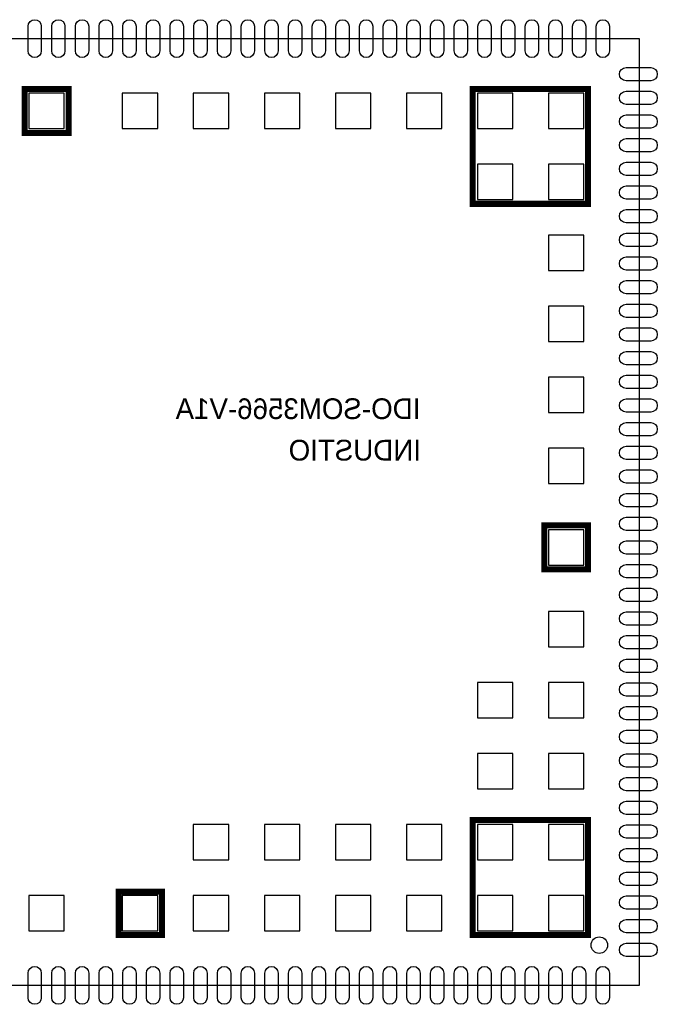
# Model space of a CAD drawing. Extents: x -1 to 126, y -1 to 41.
# Tile 13 of 13: x 99 to 126, y -1 to 41. Entities that reach past the tile are written whole.
import ezdxf

# ---------------------------------------------------------------- set-up
doc = ezdxf.new("R2010")
doc.units = 0
doc.header["$MEASUREMENT"] = 0
for name, color, linetype in [('BOTTOM', 1, 'CONTINUOUS'), ('OUTLINE', 6, 'CONTINUOUS'), ('SILKSCREEN_BOTTOM', 7, 'CONTINUOUS')]:
    doc.layers.add(name, color=color, linetype=linetype)

msp = doc.modelspace()

# ---------------------------------------------------------------- linework, layer by layer
at = {"layer": 'BOTTOM'}
for points in [[(99.779402, 40.520595), (99.779402, 39.479398, -1), (99.220602, 39.479398), (99.220602, 40.520595, -1)], [(100.7794, 40.520595), (100.7794, 39.479398, -1), (100.2206, 39.479398), (100.2206, 40.520595, -1)], [(101.779398, 40.520595), (101.779398, 39.479398, -1), (101.220598, 39.479398), (101.220598, 40.520595, -1)], [(102.779396, 40.520595), (102.779396, 39.479398, -1), (102.220596, 39.479398), (102.220596, 40.520595, -1)], [(103.779394, 40.520595), (103.779394, 39.479398, -1), (103.220594, 39.479398), (103.220594, 40.520595, -1)], [(104.779392, 40.520595), (104.779392, 39.479398, -1), (104.220592, 39.479398), (104.220592, 40.520595, -1)], [(105.77939, 40.520595), (105.77939, 39.479398, -1), (105.22059, 39.479398), (105.22059, 40.520595, -1)], [(106.779388, 40.520595), (106.779388, 39.479398, -1), (106.220588, 39.479398), (106.220588, 40.520595, -1)], [(107.779411, 40.520595), (107.779411, 39.479398, -1), (107.220611, 39.479398), (107.220611, 40.520595, -1)], [(108.779409, 40.520595), (108.779409, 39.479398, -1), (108.220609, 39.479398), (108.220609, 40.520595, -1)], [(109.779407, 40.520595), (109.779407, 39.479398, -1), (109.220607, 39.479398), (109.220607, 40.520595, -1)], [(110.779405, 40.520595), (110.779405, 39.479398, -1), (110.220605, 39.479398), (110.220605, 40.520595, -1)], [(111.779403, 40.520595), (111.779403, 39.479398, -1), (111.220603, 39.479398), (111.220603, 40.520595, -1)], [(112.779401, 40.520595), (112.779401, 39.479398, -1), (112.220601, 39.479398), (112.220601, 40.520595, -1)], [(113.779399, 40.520595), (113.779399, 39.479398, -1), (113.220599, 39.479398), (113.220599, 40.520595, -1)], [(114.779397, 40.520595), (114.779397, 39.479398, -1), (114.220597, 39.479398), (114.220597, 40.520595, -1)], [(115.779395, 40.520595), (115.779395, 39.479398, -1), (115.220595, 39.479398), (115.220595, 40.520595, -1)], [(116.779393, 40.520595), (116.779393, 39.479398, -1), (116.220593, 39.479398), (116.220593, 40.520595, -1)], [(117.779391, 40.520595), (117.779391, 39.479398, -1), (117.220591, 39.479398), (117.220591, 40.520595, -1)], [(118.779389, 40.520595), (118.779389, 39.479398, -1), (118.220589, 39.479398), (118.220589, 40.520595, -1)], [(119.779413, 40.520595), (119.779413, 39.479398, -1), (119.220613, 39.479398), (119.220613, 40.520595, -1)], [(120.779411, 40.520595), (120.779411, 39.479398, -1), (120.220611, 39.479398), (120.220611, 40.520595, -1)], [(121.779409, 40.520595), (121.779409, 39.479398, -1), (121.220609, 39.479398), (121.220609, 40.520595, -1)], [(122.779407, 40.520595), (122.779407, 39.479398, -1), (122.220607, 39.479398), (122.220607, 40.520595, -1)], [(123.779405, 40.520595), (123.779405, 39.479398, -1), (123.220605, 39.479398), (123.220605, 40.520595, -1)], [(124.479403, 38.779399), (125.5206, 38.779399, -1), (125.5206, 38.220599), (124.479403, 38.220599, -1)], [(124.479403, 37.779401), (125.5206, 37.779401, -1), (125.5206, 37.220601), (124.479403, 37.220601, -1)], [(124.479403, 36.779403), (125.5206, 36.779403, -1), (125.5206, 36.220603), (124.479403, 36.220603, -1)], [(124.479403, 35.779405), (125.5206, 35.779405, -1), (125.5206, 35.220605), (124.479403, 35.220605, -1)], [(124.479403, 34.779407), (125.5206, 34.779407, -1), (125.5206, 34.220607), (124.479403, 34.220607, -1)], [(124.479403, 33.779409), (125.5206, 33.779409, -1), (125.5206, 33.220609), (124.479403, 33.220609, -1)], [(124.479403, 32.779411), (125.5206, 32.779411, -1), (125.5206, 32.220611), (124.479403, 32.220611, -1)], [(124.479403, 31.779388), (125.5206, 31.779388, -1), (125.5206, 31.220588), (124.479403, 31.220588, -1)], [(124.479403, 30.77939), (125.5206, 30.77939, -1), (125.5206, 30.22059), (124.479403, 30.22059, -1)], [(124.479403, 29.779392), (125.5206, 29.779392, -1), (125.5206, 29.220592), (124.479403, 29.220592, -1)], [(124.479403, 28.779394), (125.5206, 28.779394, -1), (125.5206, 28.220594), (124.479403, 28.220594, -1)], [(124.479403, 27.779396), (125.5206, 27.779396, -1), (125.5206, 27.220596), (124.479403, 27.220596, -1)], [(124.479403, 26.779398), (125.5206, 26.779398, -1), (125.5206, 26.220598), (124.479403, 26.220598, -1)], [(124.479403, 25.7794), (125.5206, 25.7794, -1), (125.5206, 25.2206), (124.479403, 25.2206, -1)], [(125.5206, 24.220602), (124.479403, 24.220602, -1), (124.479403, 24.779402), (125.5206, 24.779402, -1)], [(125.5206, 23.220604), (124.479403, 23.220604, -1), (124.479403, 23.779404), (125.5206, 23.779404, -1)], [(125.5206, 22.220606), (124.479403, 22.220606, -1), (124.479403, 22.779406), (125.5206, 22.779406, -1)], [(125.5206, 21.220608), (124.479403, 21.220608, -1), (124.479403, 21.779408), (125.5206, 21.779408, -1)], [(125.5206, 20.22061), (124.479403, 20.22061, -1), (124.479403, 20.77941), (125.5206, 20.77941, -1)], [(125.5206, 19.220612), (124.479403, 19.220612, -1), (124.479403, 19.779412), (125.5206, 19.779412, -1)], [(125.5206, 18.220588), (124.479403, 18.220588, -1), (124.479403, 18.779388), (125.5206, 18.779388, -1)], [(125.5206, 17.22059), (124.479403, 17.22059, -1), (124.479403, 17.77939), (125.5206, 17.77939, -1)], [(125.5206, 16.220592), (124.479403, 16.220592, -1), (124.479403, 16.779392), (125.5206, 16.779392, -1)], [(125.5206, 15.220594), (124.479403, 15.220594, -1), (124.479403, 15.779394), (125.5206, 15.779394, -1)], [(125.5206, 14.220596), (124.479403, 14.220596, -1), (124.479403, 14.779396), (125.5206, 14.779396, -1)], [(125.5206, 13.220598), (124.479403, 13.220598, -1), (124.479403, 13.779398), (125.5206, 13.779398, -1)], [(125.5206, 12.2206), (124.479403, 12.2206, -1), (124.479403, 12.7794), (125.5206, 12.7794, -1)], [(125.5206, 11.220602), (124.479403, 11.220602, -1), (124.479403, 11.779402), (125.5206, 11.779402, -1)], [(125.5206, 10.220604), (124.479403, 10.220604, -1), (124.479403, 10.779404), (125.5206, 10.779404, -1)], [(125.5206, 9.220606), (124.479403, 9.220606, -1), (124.479403, 9.779406), (125.5206, 9.779406, -1)], [(125.5206, 8.220608), (124.479403, 8.220608, -1), (124.479403, 8.779408), (125.5206, 8.779408, -1)], [(125.5206, 7.22061), (124.479403, 7.22061, -1), (124.479403, 7.77941), (125.5206, 7.77941, -1)], [(125.5206, 6.220612), (124.479403, 6.220612, -1), (124.479403, 6.779412), (125.5206, 6.779412, -1)], [(125.5206, 5.220589), (124.479403, 5.220589, -1), (124.479403, 5.779389), (125.5206, 5.779389, -1)], [(125.5206, 4.220591), (124.479403, 4.220591, -1), (124.479403, 4.779391), (125.5206, 4.779391, -1)], [(125.5206, 3.220593), (124.479403, 3.220593, -1), (124.479403, 3.779393), (125.5206, 3.779393, -1)], [(125.5206, 2.220595), (124.479403, 2.220595, -1), (124.479403, 2.779395), (125.5206, 2.779395, -1)], [(125.5206, 1.220597), (124.479403, 1.220597, -1), (124.479403, 1.779397), (125.5206, 1.779397, -1)], [(99.779503, 0.520598), (99.779503, -0.520598, -1), (99.220703, -0.520598), (99.220703, 0.520598, -1)], [(100.779501, 0.520598), (100.779501, -0.520598, -1), (100.220701, -0.520598), (100.220701, 0.520598, -1)], [(101.779499, 0.520598), (101.779499, -0.520598, -1), (101.220699, -0.520598), (101.220699, 0.520598, -1)], [(102.779497, 0.520598), (102.779497, -0.520598, -1), (102.220697, -0.520598), (102.220697, 0.520598, -1)], [(103.779495, 0.520598), (103.779495, -0.520598, -1), (103.220695, -0.520598), (103.220695, 0.520598, -1)], [(104.779493, 0.520598), (104.779493, -0.520598, -1), (104.220693, -0.520598), (104.220693, 0.520598, -1)], [(105.779491, 0.520598), (105.779491, -0.520598, -1), (105.220691, -0.520598), (105.220691, 0.520598, -1)], [(106.779489, 0.520598), (106.779489, -0.520598, -1), (106.220689, -0.520598), (106.220689, 0.520598, -1)], [(107.779487, 0.520598), (107.779487, -0.520598, -1), (107.220687, -0.520598), (107.220687, 0.520598, -1)], [(108.779511, 0.520598), (108.779511, -0.520598, -1), (108.220711, -0.520598), (108.220711, 0.520598, -1)], [(109.779509, 0.520598), (109.779509, -0.520598, -1), (109.220709, -0.520598), (109.220709, 0.520598, -1)], [(110.779507, 0.520598), (110.779507, -0.520598, -1), (110.220707, -0.520598), (110.220707, 0.520598, -1)], [(111.779505, 0.520598), (111.779505, -0.520598, -1), (111.220705, -0.520598), (111.220705, 0.520598, -1)], [(112.779401, 0.520598), (112.779401, -0.520598, -1), (112.220601, -0.520598), (112.220601, 0.520598, -1)], [(113.779399, 0.520598), (113.779399, -0.520598, -1), (113.220599, -0.520598), (113.220599, 0.520598, -1)], [(114.779397, 0.520598), (114.779397, -0.520598, -1), (114.220597, -0.520598), (114.220597, 0.520598, -1)], [(115.779395, 0.520598), (115.779395, -0.520598, -1), (115.220595, -0.520598), (115.220595, 0.520598, -1)], [(116.779393, 0.520598), (116.779393, -0.520598, -1), (116.220593, -0.520598), (116.220593, 0.520598, -1)], [(117.779391, 0.520598), (117.779391, -0.520598, -1), (117.220591, -0.520598), (117.220591, 0.520598, -1)], [(118.779389, 0.520598), (118.779389, -0.520598, -1), (118.220589, -0.520598), (118.220589, 0.520598, -1)], [(119.779413, 0.520598), (119.779413, -0.520598, -1), (119.220613, -0.520598), (119.220613, 0.520598, -1)], [(120.779411, 0.520598), (120.779411, -0.520598, -1), (120.220611, -0.520598), (120.220611, 0.520598, -1)], [(121.779409, 0.520598), (121.779409, -0.520598, -1), (121.220609, -0.520598), (121.220609, 0.520598, -1)], [(122.779407, 0.520598), (122.779407, -0.520598, -1), (122.220607, -0.520598), (122.220607, 0.520598, -1)], [(123.779405, 0.520598), (123.779405, -0.520598, -1), (123.220605, -0.520598), (123.220605, 0.520598, -1)]]:
    msp.add_lwpolyline(points, format="xyb", close=True, dxfattribs=at)
for points in [[(100.750012, 36.199978), (100.750012, 37.699975), (99.250015, 37.699975), (99.250015, 36.199978)], [(104.700017, 36.199978), (104.700017, 37.699975), (103.20002, 37.699975), (103.20002, 36.199978)], [(107.700011, 36.199978), (107.700011, 37.699975), (106.200014, 37.699975), (106.200014, 36.199978)], [(110.700005, 36.199978), (110.700005, 37.699975), (109.200008, 37.699975), (109.200008, 36.199978)], [(113.699999, 36.199978), (113.699999, 37.699975), (112.200002, 37.699975), (112.200002, 36.199978)], [(116.700018, 36.199978), (116.700018, 37.699975), (115.200021, 37.699975), (115.200021, 36.199978)], [(119.700012, 36.199978), (119.700012, 37.699975), (118.200015, 37.699975), (118.200015, 36.199978)], [(122.700006, 36.199978), (122.700006, 37.699975), (121.200009, 37.699975), (121.200009, 36.199978)], [(119.700012, 33.199984), (119.700012, 34.699981), (118.200015, 34.699981), (118.200015, 33.199984)], [(122.700006, 33.199984), (122.700006, 34.699981), (121.200009, 34.699981), (121.200009, 33.199984)], [(122.700006, 30.19999), (122.700006, 31.699987), (121.200009, 31.699987), (121.200009, 30.19999)], [(122.700006, 27.199996), (122.700006, 28.699993), (121.200009, 28.699993), (121.200009, 27.199996)], [(122.700006, 24.199977), (122.700006, 25.699974), (121.200009, 25.699974), (121.200009, 24.199977)], [(122.700006, 21.199983), (122.700006, 22.69998), (121.200009, 22.69998), (121.200009, 21.199983)], [(122.700006, 17.749977), (122.700006, 19.249974), (121.200009, 19.249974), (121.200009, 17.749977)], [(122.700006, 14.299997), (122.700006, 15.799994), (121.200009, 15.799994), (121.200009, 14.299997)], [(119.700012, 11.299977), (119.700012, 12.799974), (118.200015, 12.799974), (118.200015, 11.299977)], [(122.700006, 11.299977), (122.700006, 12.799974), (121.200009, 12.799974), (121.200009, 11.299977)], [(119.700012, 8.299983), (119.700012, 9.79998), (118.200015, 9.79998), (118.200015, 8.299983)], [(122.700006, 8.299983), (122.700006, 9.79998), (121.200009, 9.79998), (121.200009, 8.299983)], [(107.700011, 5.299989), (107.700011, 6.799986), (106.200014, 6.799986), (106.200014, 5.299989)], [(110.700005, 5.299989), (110.700005, 6.799986), (109.200008, 6.799986), (109.200008, 5.299989)], [(113.699999, 5.299989), (113.699999, 6.799986), (112.200002, 6.799986), (112.200002, 5.299989)], [(116.700018, 5.299989), (116.700018, 6.799986), (115.200021, 6.799986), (115.200021, 5.299989)], [(119.700012, 5.299989), (119.700012, 6.799986), (118.200015, 6.799986), (118.200015, 5.299989)], [(122.700006, 5.299989), (122.700006, 6.799986), (121.200009, 6.799986), (121.200009, 5.299989)], [(100.750012, 2.299995), (100.750012, 3.799992), (99.250015, 3.799992), (99.250015, 2.299995)], [(104.700017, 2.299995), (104.700017, 3.799992), (103.20002, 3.799992), (103.20002, 2.299995)], [(107.700011, 2.299995), (107.700011, 3.799992), (106.200014, 3.799992), (106.200014, 2.299995)], [(110.700005, 2.299995), (110.700005, 3.799992), (109.200008, 3.799992), (109.200008, 2.299995)], [(113.699999, 2.299995), (113.699999, 3.799992), (112.200002, 3.799992), (112.200002, 2.299995)], [(116.700018, 2.299995), (116.700018, 3.799992), (115.200021, 3.799992), (115.200021, 2.299995)], [(119.700012, 2.299995), (119.700012, 3.799992), (118.200015, 3.799992), (118.200015, 2.299995)], [(122.700006, 2.299995), (122.700006, 3.799992), (121.200009, 3.799992), (121.200009, 2.299995)]]:
    msp.add_lwpolyline(points, close=True, dxfattribs=at)
msp.add_circle((123.349992, 1.699997), 0.349999, dxfattribs=at)
at = {"layer": 'OUTLINE'}
msp.add_lwpolyline([(75, 0), (75, 40.005), (125.038, 40.005), (125.038, 0)], close=True, dxfattribs=at)
at = {"layer": 'SILKSCREEN_BOTTOM', "const_width": 0.254}
for points in [[(100.273, 37.8714), (100.9334, 37.8714), (100.9334, 36.0172), (99.0792, 36.0172), (99.0792, 37.8714), (100.273, 37.8714)], [(121.8122, 37.8714), (122.879, 37.8714), (122.879, 33.02), (118.0022, 33.02), (118.0022, 37.8714), (121.8122, 37.8714)], [(121.4058, 19.431), (121.0248, 19.431), (121.0248, 17.5768), (122.879, 17.5768), (122.879, 19.431), (121.4058, 19.431)], [(121.8122, 6.985), (122.879, 6.985), (122.879, 2.1336), (118.0022, 2.1336), (118.0022, 6.985), (121.8122, 6.985)], [(104.4132, 2.1336), (103.0416, 2.1336), (103.0416, 3.9624), (104.8704, 3.9624), (104.8704, 2.1336), (104.4132, 2.1336)]]:
    msp.add_lwpolyline(points, dxfattribs=at)

# ---------------------------------------------------------------- texts
at = {"layer": 'SILKSCREEN_BOTTOM', "text_generation_flag": 2}
for s, p in [('IDO-SOM3566-V1A', (115.7924, 23.9268)), ('INDUSTIO', (115.8178, 22.1742))]:
    msp.add_text(s, height=0.875005, dxfattribs=at).set_placement(p)

doc.saveas('drawing.dxf')
